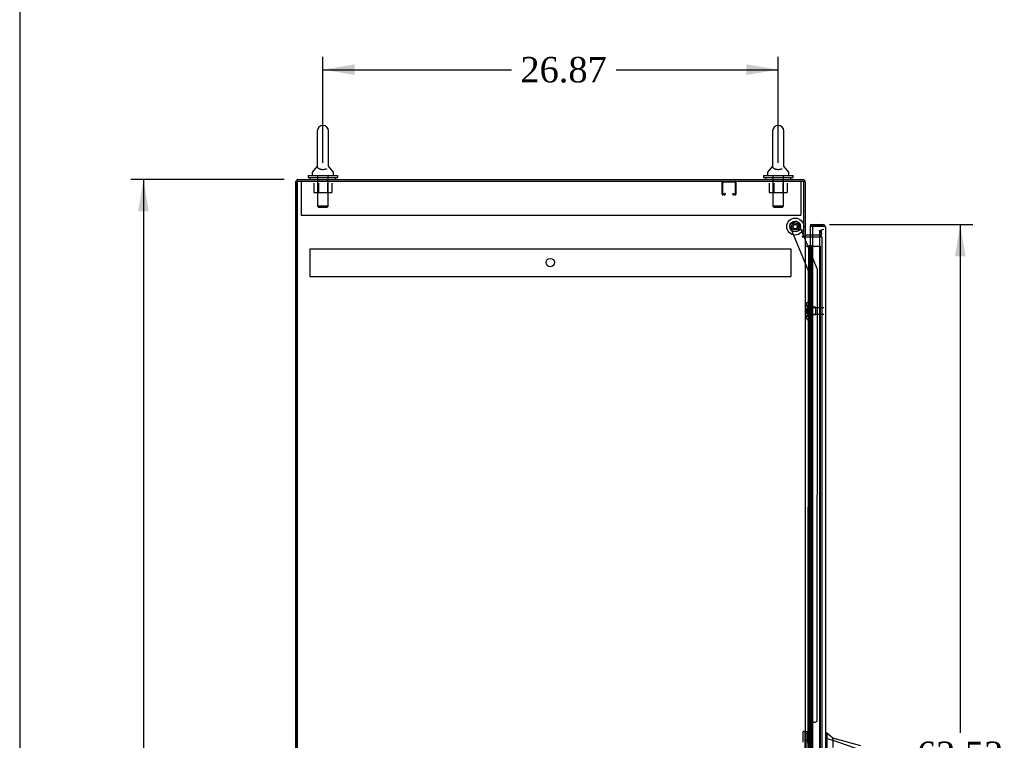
# Model space of a CAD drawing. Header units: inches. Extents: x 1 to 359, y -2 to 239.
# Tile 3 of 12: x 1 to 59, y 115 to 157. Entities that reach past the tile are written whole.
import ezdxf
from ezdxf.enums import TextEntityAlignment as Align
from ezdxf.lldxf.tags import DXFTag

# ---------------------------------------------------------------- set-up
doc = ezdxf.new("R2010")
doc.units = ezdxf.units.IN
doc.header["$MEASUREMENT"] = 0
for name, color, linetype in [('COM53964-4', 7, 'Continuous'), ('COM54746-60', 7, 'Continuous'), ('COM55914', 7, 'Continuous'), ('COM56675-1', 7, 'Continuous'), ('COM56676-1', 7, 'Continuous'), ('COM70220', 7, 'Continuous'), ('COM70838', 7, 'Continuous'), ('COM70839-3', 7, 'Continuous'), ('COM71199-4', 7, 'Continuous'), ('COM71207-7', 7, 'Continuous'), ('COM71211-1', 7, 'Continuous'), ('Default', 7, 'Continuous'), ('HAN13068', 7, 'Continuous'), ('NTS18024', 7, 'Continuous'), ('NTS18147', 7, 'Continuous'), ('ROL87452', 7, 'Continuous'), ('RVT17786', 7, 'Continuous'), ('RVT19000', 7, 'Continuous'), ('SCS86414', 7, 'Continuous'), ('STD26122', 7, 'Continuous'), ('WAF25376', 7, 'Continuous'), ('WAF25377', 7, 'Continuous'), ('WAM254785', 7, 'Continuous'), ('WAM30038', 7, 'Continuous')]:
    doc.layers.add(name, color=color, linetype=linetype)
doc.styles.add('SEACAD_Times_New_Roman', font='times.ttf')
tags = doc.linetypes.add('HIDDEN2', pattern=[0.1875, 0.125, -0.0625]).pattern_tags.tags
tags[6:7] = [DXFTag(74, 4), DXFTag(75, 0), DXFTag(340, '0'), DXFTag(46, 0.0), DXFTag(50, 0.0), DXFTag(44, 0.0), DXFTag(45, 0.0)]
tags[4:5] = [DXFTag(74, 4), DXFTag(75, 0), DXFTag(340, '0'), DXFTag(46, 0.0), DXFTag(50, 0.0), DXFTag(44, 0.0), DXFTag(45, 0.0)]
doc.dimstyles.new('HAMMOND_(STH_-_300x200)', dxfattribs={"dimtxt": 1.5, "dimasz": 1.875, "dimexe": 0.75, "dimexo": 0.75, "dimgap": 0.375, "dimtad": 0, "dimtih": 1, "dimtoh": 1, "dimzin": 0, "dimdsep": 46, "dimtxsty": 'SEACAD_Times_New_Roman', "dimblk1": '_SE_FILLED', "dimblk2": '_SE_FILLED', "dimsah": 1, "dimcen": 0.75, "dimadec": 0, "dimazin": 0, "dimtfac": 0.8, "dimtofl": 0, "dimtmove": 0, "dimatfit": 3, "dimfxl": 1, "dimtolj": 1, "dimtzin": 0, "dimarcsym": 0})

# ---------------------------------------------------------------- blocks, each defined once
blk = doc.blocks.new('SE4')
at = {"layer": 'COM53964-4', "color": 7, "linetype": 'HIDDEN2'}
for p, q in [((18.448, 143.775), (18.448, 143.637)), ((18.448, 143.775), (46.823, 143.775)), ((18.448, 143.637), (18.448, 142.288)), ((46.823, 143.775), (46.823, 143.637)), ((46.823, 143.637), (46.823, 142.288)), ((18.448, 142.288), (18.448, 142.15)), ((18.448, 142.15), (46.823, 142.15)), ((46.823, 142.288), (46.823, 142.15))]:
    blk.add_line(p, q, dxfattribs=at)
blk.add_circle((32.635, 142.963), 0.25, dxfattribs=at)
at = {"layer": 'COM54746-60', "color": 7, "linetype": 'Continuous'}
for p, q in [((47.683, 143.94), (47.895, 143.94)), ((47.895, 143.94), (48.098, 143.94)), ((47.895, 142.94), (47.895, 143.94)), ((47.918, 143.949), (47.918, 143.975)), ((47.918, 143.975), (47.968, 143.975)), ((47.968, 143.949), (47.918, 143.949)), ((47.931, 143.949), (47.931, 143.94)), ((47.968, 143.975), (47.993, 143.975)), ((47.968, 143.949), (47.993, 143.949)), ((47.993, 143.975), (48.043, 143.975)), ((48.043, 143.949), (47.993, 143.949)), ((48.031, 143.94), (48.031, 143.949)), ((48.043, 143.975), (48.043, 143.949)), ((48.098, 143.94), (48.1, 143.94)), ((48.098, 142.94), (48.098, 143.94)), ((48.098, 142.94), (47.895, 142.94)), ((48.098, 142.94), (47.895, 142.94)), ((47.895, 141.94), (47.895, 142.94)), ((48.098, 141.94), (48.098, 142.94)), ((48.098, 141.94), (47.895, 141.94)), ((48.098, 141.94), (47.895, 141.94)), ((47.895, 140.94), (47.895, 141.94)), ((48.098, 140.94), (48.098, 141.94)), ((48.098, 140.94), (47.895, 140.94)), ((48.098, 140.94), (47.895, 140.94)), ((47.895, 139.94), (47.895, 140.94)), ((48.098, 139.94), (48.098, 140.94)), ((48.098, 139.94), (47.895, 139.94)), ((48.098, 139.94), (47.895, 139.94)), ((47.895, 138.94), (47.895, 139.94)), ((48.098, 138.94), (48.098, 139.94)), ((48.098, 138.94), (47.895, 138.94)), ((48.098, 138.94), (47.895, 138.94)), ((47.895, 137.94), (47.895, 138.94)), ((48.098, 137.94), (48.098, 138.94)), ((48.098, 137.94), (47.895, 137.94)), ((48.098, 137.94), (47.895, 137.94)), ((47.895, 136.94), (47.895, 137.94)), ((48.098, 136.94), (48.098, 137.94)), ((48.098, 136.94), (47.895, 136.94)), ((48.098, 136.94), (47.895, 136.94)), ((47.895, 135.94), (47.895, 136.94)), ((48.098, 135.94), (48.098, 136.94)), ((48.098, 135.94), (47.895, 135.94)), ((48.098, 135.94), (47.895, 135.94)), ((47.895, 134.94), (47.895, 135.94)), ((48.098, 134.94), (48.098, 135.94)), ((48.098, 134.94), (47.895, 134.94)), ((48.098, 134.94), (47.895, 134.94)), ((47.895, 133.94), (47.895, 134.94)), ((48.098, 133.94), (48.098, 134.94)), ((48.098, 133.94), (47.895, 133.94)), ((48.098, 133.94), (47.895, 133.94)), ((47.895, 132.94), (47.895, 133.94)), ((48.098, 132.94), (48.098, 133.94)), ((48.098, 132.94), (47.895, 132.94)), ((48.098, 132.94), (47.895, 132.94)), ((47.895, 131.94), (47.895, 132.94)), ((48.098, 131.94), (48.098, 132.94)), ((48.098, 131.94), (47.895, 131.94)), ((48.098, 131.94), (47.895, 131.94)), ((47.895, 130.94), (47.895, 131.94)), ((48.098, 130.94), (48.098, 131.94)), ((48.098, 130.94), (47.895, 130.94)), ((48.098, 130.94), (47.895, 130.94)), ((47.895, 129.94), (47.895, 130.94)), ((48.098, 129.94), (48.098, 130.94)), ((48.098, 129.94), (47.895, 129.94)), ((48.098, 129.94), (47.895, 129.94)), ((47.895, 128.94), (47.895, 129.94)), ((48.098, 128.94), (48.098, 129.94)), ((48.098, 128.94), (47.895, 128.94)), ((48.098, 128.94), (47.895, 128.94)), ((47.895, 127.94), (47.895, 128.94)), ((48.098, 127.94), (48.098, 128.94)), ((48.098, 127.94), (47.895, 127.94)), ((48.098, 127.94), (47.895, 127.94)), ((47.895, 126.94), (47.895, 127.94)), ((48.098, 126.94), (48.098, 127.94)), ((48.098, 126.94), (47.895, 126.94)), ((48.098, 126.94), (47.895, 126.94)), ((47.895, 125.94), (47.895, 126.94)), ((48.098, 125.94), (48.098, 126.94)), ((48.098, 125.94), (47.895, 125.94)), ((48.098, 125.94), (47.895, 125.94)), ((47.895, 124.94), (47.895, 125.94)), ((48.098, 124.94), (48.098, 125.94)), ((48.098, 124.94), (47.895, 124.94)), ((48.098, 124.94), (47.895, 124.94)), ((47.895, 123.94), (47.895, 124.94)), ((48.098, 123.94), (48.098, 124.94)), ((48.098, 123.94), (47.895, 123.94)), ((48.098, 123.94), (47.895, 123.94)), ((47.895, 122.94), (47.895, 123.94)), ((48.098, 122.94), (48.098, 123.94)), ((48.098, 122.94), (47.895, 122.94)), ((48.098, 122.94), (47.895, 122.94)), ((47.895, 121.94), (47.895, 122.94)), ((48.098, 121.94), (48.098, 122.94)), ((48.098, 121.94), (47.895, 121.94)), ((48.098, 121.94), (47.895, 121.94)), ((47.895, 120.94), (47.895, 121.94)), ((48.098, 120.94), (48.098, 121.94)), ((48.098, 120.94), (47.895, 120.94)), ((48.098, 120.94), (47.895, 120.94)), ((47.895, 119.94), (47.895, 120.94)), ((48.098, 119.94), (48.098, 120.94)), ((48.098, 119.94), (47.895, 119.94)), ((48.098, 119.94), (47.895, 119.94)), ((47.895, 118.94), (47.895, 119.94)), ((48.098, 118.94), (48.098, 119.94)), ((48.098, 118.94), (47.895, 118.94)), ((48.098, 118.94), (47.895, 118.94)), ((47.895, 117.94), (47.895, 118.94)), ((48.098, 117.94), (48.098, 118.94)), ((48.098, 117.94), (47.895, 117.94)), ((48.098, 117.94), (47.895, 117.94)), ((47.895, 116.94), (47.895, 117.94)), ((48.098, 116.94), (48.098, 117.94)), ((48.098, 116.94), (47.895, 116.94)), ((48.098, 116.94), (47.895, 116.94)), ((47.895, 115.94), (47.895, 116.94)), ((48.098, 115.94), (48.098, 116.94)), ((48.098, 115.94), (47.895, 115.94)), ((48.098, 115.94), (47.895, 115.94)), ((47.895, 114.94), (47.895, 115.94)), ((48.098, 114.94), (48.098, 115.94)), ((48.098, 114.94), (47.895, 114.94)), ((48.098, 114.94), (47.895, 114.94)), ((47.895, 113.94), (47.895, 114.94)), ((48.098, 113.94), (48.098, 114.94))]:
    blk.add_line(p, q, dxfattribs=at)
at = {"layer": 'COM54746-60', "color": 7, "linetype": 'HIDDEN2'}
for p, q in [((47.931, 143.94), (47.931, 83.94)), ((48.031, 83.94), (48.031, 143.94)), ((48.1, 143.94), (48.586, 143.94)), ((48.586, 83.94), (48.586, 143.94)), ((47.895, 142.94), (47.864, 142.94)), ((47.864, 142.94), (47.864, 141.94)), ((47.895, 141.94), (47.864, 141.94)), ((47.895, 140.94), (47.864, 140.94)), ((47.864, 140.94), (47.864, 139.94)), ((47.895, 139.94), (47.864, 139.94)), ((47.895, 138.94), (47.864, 138.94)), ((47.864, 138.94), (47.864, 137.94)), ((47.895, 137.94), (47.864, 137.94)), ((47.895, 136.94), (47.864, 136.94)), ((47.864, 136.94), (47.864, 135.94)), ((47.895, 135.94), (47.864, 135.94)), ((47.895, 134.94), (47.864, 134.94)), ((47.864, 134.94), (47.864, 133.94)), ((47.895, 133.94), (47.864, 133.94)), ((47.895, 132.94), (47.864, 132.94)), ((47.864, 132.94), (47.864, 131.94)), ((47.895, 131.94), (47.864, 131.94)), ((47.895, 130.94), (47.864, 130.94)), ((47.864, 130.94), (47.864, 129.94)), ((47.895, 129.94), (47.864, 129.94)), ((47.895, 128.94), (47.864, 128.94)), ((47.864, 128.94), (47.864, 127.94)), ((47.895, 127.94), (47.864, 127.94)), ((47.895, 126.94), (47.864, 126.94)), ((47.864, 126.94), (47.864, 125.94)), ((47.895, 125.94), (47.864, 125.94)), ((47.895, 124.94), (47.864, 124.94)), ((47.864, 124.94), (47.864, 123.94)), ((47.895, 123.94), (47.864, 123.94)), ((47.895, 122.94), (47.864, 122.94)), ((47.864, 122.94), (47.864, 121.94)), ((47.895, 121.94), (47.864, 121.94)), ((47.895, 120.94), (47.864, 120.94)), ((47.864, 120.94), (47.864, 119.94)), ((47.895, 119.94), (47.864, 119.94)), ((47.895, 118.94), (47.864, 118.94)), ((47.864, 118.94), (47.864, 117.94)), ((47.895, 117.94), (47.864, 117.94)), ((47.895, 116.94), (47.864, 116.94)), ((47.864, 116.94), (47.864, 115.94)), ((47.895, 115.94), (47.864, 115.94)), ((47.895, 114.94), (47.864, 114.94)), ((47.864, 114.94), (47.864, 113.94))]:
    blk.add_line(p, q, dxfattribs=at)
at = {"layer": 'COM55914', "color": 7, "linetype": 'HIDDEN2'}
for p, q in [((42.775, 146.996), (42.775, 147.723)), ((42.815, 146.996), (42.815, 147.723)), ((42.818, 147.726), (43.545, 147.726)), ((43.548, 147.723), (43.548, 146.996)), ((43.588, 147.723), (43.588, 146.996)), ((42.923, 147.047), (42.923, 146.996)), ((42.963, 147.047), (42.923, 147.047)), ((42.963, 147.047), (42.963, 146.996)), ((43.4, 146.996), (43.4, 147.047)), ((43.4, 147.047), (43.44, 147.047)), ((43.44, 146.996), (43.44, 147.047)), ((42.92, 146.993), (42.818, 146.993)), ((42.92, 146.953), (42.818, 146.953)), ((43.545, 146.993), (43.443, 146.993)), ((43.545, 146.953), (43.443, 146.953))]:
    blk.add_line(p, q, dxfattribs=at)
for centre, radius, start, end in [((42.818, 147.723), 0.043, 90, 180), ((42.818, 147.723), 0.003, 90, 180), ((43.545, 147.723), 0.043, 0, 90), ((43.545, 147.723), 0.003, 0, 90), ((42.818, 146.996), 0.043, 180, 270), ((42.818, 146.996), 0.003, 180, 270), ((42.92, 146.996), 0.003, 270, 0), ((42.92, 146.996), 0.043, 270, 0), ((43.443, 146.996), 0.043, 180, 270), ((43.443, 146.996), 0.003, 180, 270), ((43.545, 146.996), 0.003, 270, 0), ((43.545, 146.996), 0.043, 270, 0)]:
    blk.add_arc(centre, radius, start, end, dxfattribs=at)
at = {"layer": 'COM56675-1', "color": 7, "linetype": 'Continuous'}
for p, q in [((17.683, 147.861), (47.54, 147.861)), ((17.683, 147.861), (17.683, 147.766)), ((47.683, 147.718), (47.683, 144.516)), ((47.588, 144.516), (47.683, 144.516)), ((48.1, 144.581), (47.731, 144.581))]:
    blk.add_line(p, q, dxfattribs=at)
at = {"layer": 'COM56675-1', "color": 7, "linetype": 'HIDDEN2'}
for p, q in [((48.514, 144.866), (48.608, 144.882)), ((48.555, 144.637), (48.514, 144.866)), ((48.608, 144.882), (48.648, 144.654)), ((48.507, 144.581), (48.1, 144.581)), ((48.554, 144.619), (48.555, 144.637)), ((48.648, 144.654), (48.65, 144.636))]:
    blk.add_line(p, q, dxfattribs=at)
at = {"layer": 'COM56675-1', "color": 7, "linetype": 'Continuous'}
for centre, radius, start, end in [((47.54, 147.718), 0.143, 0, 90), ((47.731, 144.629), 0.143, 232.20512, 270), ((47.731, 144.629), 0.048, 180, 270)]:
    blk.add_arc(centre, radius, start, end, dxfattribs=at)
at = {"layer": 'COM56675-1', "color": 7, "linetype": 'HIDDEN2'}
for centre, radius, start, end in [((47.54, 147.718), 0.048, 0, 90), ((48.507, 144.629), 0.143, 270, 2.78684), ((48.507, 144.629), 0.048, 270, 348.03332)]:
    blk.add_arc(centre, radius, start, end, dxfattribs=at)
at = {"layer": 'COM56676-1', "color": 7, "linetype": 'HIDDEN2'}
for p, q in [((17.93, 147.766), (17.93, 147.581)), ((47.43, 147.766), (47.43, 147.581)), ((17.93, 147.581), (17.93, 145.766)), ((47.43, 147.581), (47.43, 145.766)), ((17.93, 145.766), (47.43, 145.766))]:
    blk.add_line(p, q, dxfattribs=at)
at = {"layer": 'COM70220', "color": 7, "linetype": 'HIDDEN2'}
for p, q in [((48.525, 144.656), (48.525, 144.406)), ((48.525, 144.406), (48.525, 83.474))]:
    blk.add_line(p, q, dxfattribs=at)
blk.add_arc((48.775, 144.656), 0.25, 90, 180, dxfattribs=at)
at = {"layer": 'COM70838', "color": 7, "linetype": 'HIDDEN2'}
for p, q in [((47.668, 115.278), (47.793, 115.278)), ((47.668, 115.153), (47.668, 115.278)), ((47.668, 112.528), (47.668, 115.153)), ((47.793, 115.278), (47.793, 115.153)), ((47.793, 112.528), (47.793, 115.153))]:
    blk.add_line(p, q, dxfattribs=at)
at = {"layer": 'COM70839-3', "color": 7, "linetype": 'HIDDEN2'}
for p, q in [((46.836, 145.288), (47.096, 145.395)), ((47.595, 144.516), (47.259, 145.328)), ((47.868, 142.468), (46.769, 145.125)), ((48.39, 142.596), (47.608, 144.486)), ((47.855, 114.591), (47.868, 142.468)), ((48.386, 115.965), (48.399, 142.549)), ((47.925, 114.703), (47.925, 115.716)), ((48.05, 115.84), (48.261, 115.84))]:
    blk.add_line(p, q, dxfattribs=at)
at = {"layer": 'COM70839-3', "color": 7, "linetype": 'Continuous'}
blk.add_line((47.608, 144.486), (47.595, 144.516), dxfattribs=at)
at = {"layer": 'COM70839-3', "color": 7, "linetype": 'HIDDEN2'}
blk.add_circle((47.088, 145.088), 0.129, dxfattribs=at)
for centre, start, end in [((46.884, 145.172), 112.48451, 202.48451), ((47.144, 145.28), 22.48451, 112.48451), ((48.274, 142.549), 359.97251, 22.48451), ((48.05, 115.715), 89.97251, 179.97251), ((48.261, 115.965), 269.97251, 359.97251)]:
    blk.add_arc(centre, 0.125, start, end, dxfattribs=at)
at = {"layer": 'COM71199-4', "color": 7, "linetype": 'Continuous'}
for p, q in [((47.995, 145.206), (47.995, 145.111)), ((47.995, 145.206), (48.727, 145.206)), ((47.995, 144.581), (47.995, 145.111)), ((47.995, 145.111), (48.1, 145.111)), ((47.995, 145.111), (48.727, 145.111)), ((48.1, 145.111), (48.1, 82.769)), ((48.727, 145.111), (48.1, 145.111)), ((48.727, 145.111), (48.727, 145.111)), ((48.79, 145.111), (48.727, 145.111)), ((48.727, 145.111), (48.84, 145.111)), ((48.79, 145.111), (48.84, 145.15)), ((48.87, 145.063), (48.87, 82.817)), ((48.87, 145.063), (48.87, 145.063)), ((48.87, 145.063), (48.87, 145.063))]:
    blk.add_line(p, q, dxfattribs=at)
at = {"layer": 'COM71199-4', "color": 7, "linetype": 'HIDDEN2'}
blk.add_line((47.995, 83.081), (47.995, 144.581), dxfattribs=at)
at = {"layer": 'COM71199-4', "color": 7, "linetype": 'Continuous'}
for start, end in [(37.50359, 90), (0.15607, 37.50359), (0, 0.07617)]:
    blk.add_arc((48.727, 145.063), 0.143, start, end, dxfattribs=at)
blk.add_open_spline([(48.84, 145.111), (48.85, 145.103), (48.857, 145.095), (48.865, 145.083), (48.867, 145.079), (48.869, 145.071), (48.87, 145.067), (48.87, 145.063)], degree=3, knots=[0, 0, 0, 0, 0.5, 0.5, 0.75, 0.75, 1, 1, 1, 1], dxfattribs=at)
at = {"layer": 'COM71207-7', "color": 7, "linetype": 'Continuous'}
for p, q in [((17.683, 75.896), (17.683, 147.766)), ((17.683, 147.766), (47.588, 147.766)), ((47.588, 144.516), (47.588, 147.766)), ((47.51, 144.516), (47.588, 144.516)), ((47.54, 144.486), (47.51, 144.486)), ((47.54, 144.486), (47.683, 144.486)), ((47.683, 144.486), (47.683, 83.176)), ((47.731, 144.486), (47.683, 144.486)), ((47.731, 144.486), (48.1, 144.486))]:
    blk.add_line(p, q, dxfattribs=at)
at = {"layer": 'COM71207-7', "color": 7, "linetype": 'HIDDEN2'}
for p, q in [((48.1, 144.486), (48.65, 144.486)), ((48.65, 144.486), (48.65, 83.176))]:
    blk.add_line(p, q, dxfattribs=at)
at = {"layer": 'COM71207-7', "color": 7, "linetype": 'Continuous'}
blk.add_arc((47.51, 144.501), 0.015, 90, 270, dxfattribs=at)
at = {"layer": 'COM71211-1', "color": 7, "linetype": 'Continuous'}
for p, q in [((17.623, 147.766), (17.683, 147.766)), ((17.623, 75.896), (17.623, 147.766))]:
    blk.add_line(p, q, dxfattribs=at)
at = {"layer": 'COM71211-1', "color": 7, "linetype": 'HIDDEN2'}
blk.add_line((17.718, 75.896), (17.718, 147.766), dxfattribs=at)
at = {"layer": 'HAN13068', "color": 7, "linetype": 'Continuous'}
for p, q in [((48.953, 115.19), (48.87, 115.19)), ((48.95, 115.19), (48.95, 115.029)), ((49.305, 114.89), (48.95, 115.19)), ((48.95, 115.029), (48.95, 114.942)), ((48.95, 114.942), (48.95, 114.883)), ((48.95, 114.883), (49.305, 114.778)), ((48.95, 114.883), (48.95, 112.452)), ((49.305, 114.818), (49.305, 114.89)), ((50.953, 114.449), (49.305, 114.89)), ((49.305, 114.818), (49.305, 114.792)), ((49.305, 114.792), (49.305, 114.778)), ((49.305, 114.778), (49.305, 114.347)), ((49.305, 114.778), (50.943, 114.206))]:
    blk.add_line(p, q, dxfattribs=at)
at = {"layer": 'NTS18024', "color": 7, "linetype": 'HIDDEN2'}
for p, q in [((18.676, 147.641), (18.676, 147.096)), ((18.951, 147.641), (18.951, 147.096)), ((19.477, 147.641), (19.477, 147.096)), ((19.749, 147.641), (19.749, 147.096)), ((45.548, 147.641), (45.548, 147.096)), ((45.823, 147.641), (45.823, 147.096)), ((46.349, 147.641), (46.349, 147.096)), ((46.621, 147.641), (46.621, 147.096)), ((18.676, 147.096), (18.951, 147.096)), ((18.951, 147.096), (19.477, 147.096)), ((19.477, 147.096), (19.749, 147.096)), ((45.548, 147.096), (45.823, 147.096)), ((45.823, 147.096), (46.349, 147.096)), ((46.349, 147.096), (46.621, 147.096))]:
    blk.add_line(p, q, dxfattribs=at)
at = {"layer": 'NTS18147', "color": 7, "linetype": 'HIDDEN2'}
for p, q in [((47.742, 140.512), (47.742, 140.457)), ((47.804, 140.606), (47.804, 140.611)), ((47.867, 140.611), (47.804, 140.611)), ((47.804, 140.606), (47.867, 140.606)), ((47.804, 140.418), (47.804, 140.3)), ((47.867, 140.418), (47.804, 140.418)), ((47.804, 140.3), (47.867, 140.3)), ((47.867, 140.606), (47.867, 140.611)), ((47.867, 140.418), (47.867, 140.606)), ((47.867, 140.3), (47.867, 140.418)), ((48.304, 140.331), (47.867, 140.331)), ((47.867, 139.922), (47.867, 140.3)), ((48.304, 139.891), (48.304, 140.331)), ((47.742, 139.765), (47.742, 139.71)), ((47.804, 139.922), (47.804, 139.804)), ((47.867, 139.922), (47.804, 139.922)), ((47.804, 139.804), (47.867, 139.804)), ((47.804, 139.616), (47.804, 139.611)), ((47.867, 139.616), (47.804, 139.616)), ((47.804, 139.611), (47.867, 139.611)), ((47.867, 139.804), (47.867, 139.922)), ((47.867, 139.891), (48.304, 139.891)), ((47.867, 139.616), (47.867, 139.804)), ((47.867, 139.616), (47.867, 139.611))]:
    blk.add_line(p, q, dxfattribs=at)
blk.add_arc((48.06, 140.111), 0.318, 143.63381, 216.36619, dxfattribs=at)
for centre, start_param, end_param in [((48.06, 140.512), 2.506883, 3.776302), ((48.06, 140.457), 3.141593, 3.776302), ((48.06, 139.71), 2.506883, 3.776302), ((48.06, 139.765), 2.506883, 3.141593)]:
    blk.add_ellipse(centre, major_axis=(0.318, 0), ratio=0.5, start_param=start_param, end_param=end_param, dxfattribs=at)
at = {"layer": 'ROL87452', "color": 7, "linetype": 'HIDDEN2'}
blk.add_circle((47.088, 145.088), 0.5, dxfattribs=at)
at = {"layer": 'RVT17786', "color": 7, "linetype": 'HIDDEN2'}
for radius in [0.217, 0.125]:
    blk.add_circle((47.088, 145.088), radius, dxfattribs=at)
at = {"layer": 'RVT19000', "color": 7, "linetype": 'HIDDEN2'}
for p, q in [((47.555, 114.653), (47.555, 115.278)), ((47.668, 115.278), (47.555, 115.278)), ((47.668, 115.278), (47.668, 115.278)), ((47.793, 115.161), (47.668, 115.161)), ((48.005, 115.106), (47.793, 115.106)), ((48.005, 114.825), (48.005, 115.106)), ((47.668, 114.771), (47.793, 114.771)), ((47.793, 114.825), (48.005, 114.825))]:
    blk.add_line(p, q, dxfattribs=at)
at = {"layer": 'SCS86414', "color": 7, "linetype": 'Continuous'}
for p, q in [((18.883, 150.726), (18.883, 148.656)), ((19.545, 148.655), (19.545, 150.726)), ((45.755, 150.726), (45.755, 148.656)), ((46.417, 148.655), (46.417, 150.726)), ((18.589, 148.28), (18.589, 148.161)), ((18.874, 148.645), (18.603, 148.319)), ((18.883, 148.656), (18.883, 148.655)), ((19.825, 148.319), (19.554, 148.645)), ((19.839, 148.161), (19.839, 148.28)), ((45.461, 148.28), (45.461, 148.161)), ((45.746, 148.645), (45.475, 148.319)), ((45.755, 148.656), (45.755, 148.655)), ((46.697, 148.319), (46.426, 148.645)), ((46.711, 148.161), (46.711, 148.28))]:
    blk.add_line(p, q, dxfattribs=at)
at = {"layer": 'SCS86414', "color": 7, "linetype": 'HIDDEN2'}
for p, q in [((18.902, 148.101), (18.902, 146.286)), ((19.526, 146.286), (19.526, 148.101)), ((45.774, 148.101), (45.774, 146.286)), ((46.398, 146.286), (46.398, 148.101)), ((19.526, 146.286), (18.902, 146.286)), ((18.902, 146.286), (18.962, 146.226)), ((18.962, 146.226), (19.466, 146.226)), ((19.466, 146.226), (19.526, 146.286)), ((46.398, 146.286), (45.774, 146.286)), ((45.774, 146.286), (45.834, 146.226)), ((45.834, 146.226), (46.338, 146.226)), ((46.338, 146.226), (46.398, 146.286))]:
    blk.add_line(p, q, dxfattribs=at)
at = {"layer": 'SCS86414', "color": 7, "linetype": 'Continuous'}
for centre, radius, start, end in [((19.214, 150.726), 0.331, 0, 180), ((46.086, 150.726), 0.331, 0, 180), ((18.649, 148.28), 0.06, 140.32138, 180), ((19.779, 148.28), 0.06, 0, 39.67862), ((45.521, 148.28), 0.06, 140.32138, 180), ((46.651, 148.28), 0.06, 0, 39.67862), ((18.649, 148.161), 0.06, 180, 270), ((19.779, 148.161), 0.06, 270, 0), ((45.521, 148.161), 0.06, 180, 270), ((46.651, 148.161), 0.06, 270, 0)]:
    blk.add_arc(centre, radius, start, end, dxfattribs=at)
for points in [[(19.42, 148.487), (19.419, 148.486), (19.402, 148.477), (19.354, 148.461), (19.278, 148.446), (19.195, 148.443), (19.116, 148.452), (19.045, 148.47), (18.985, 148.496), (18.938, 148.53), (18.905, 148.569), (18.888, 148.607), (18.884, 148.632), (18.884, 148.641)], [(46.292, 148.487), (46.291, 148.486), (46.274, 148.477), (46.226, 148.461), (46.15, 148.446), (46.067, 148.443), (45.988, 148.452), (45.917, 148.47), (45.857, 148.496), (45.81, 148.53), (45.777, 148.569), (45.76, 148.607), (45.756, 148.632), (45.756, 148.641)]]:
    blk.add_open_spline(points, degree=3, knots=[0, 0, 0, 0, 0.0045923, 0.0857186, 0.1717808, 0.2541106, 0.3338801, 0.4140434, 0.4973953, 0.5866474, 0.684416, 0.794513, 0.8824647, 0.8824647, 0.8824647, 0.8824647], dxfattribs=at)
at = {"layer": 'STD26122', "color": 7, "linetype": 'HIDDEN2'}
for p, q in [((47.81, 140.296), (47.775, 140.261)), ((47.775, 139.961), (47.775, 140.261)), ((47.81, 139.926), (47.81, 140.296)), ((48.775, 140.296), (47.81, 140.296)), ((47.775, 139.961), (47.81, 139.926)), ((47.81, 139.926), (48.775, 139.926))]:
    blk.add_line(p, q, dxfattribs=at)
at = {"layer": 'WAF25376', "color": 7, "linetype": 'HIDDEN2'}
for radius in [0.315, 0.14]:
    blk.add_circle((47.088, 145.088), radius, dxfattribs=at)
at = {"layer": 'WAF25377', "color": 7, "linetype": 'Continuous'}
for p, q in [((18.339, 148.101), (20.089, 148.101)), ((18.339, 148.101), (18.339, 147.986)), ((18.339, 147.986), (20.089, 147.986)), ((20.089, 147.986), (20.089, 148.101)), ((45.211, 148.101), (46.961, 148.101)), ((45.211, 148.101), (45.211, 147.986)), ((45.211, 147.986), (46.961, 147.986)), ((46.961, 147.986), (46.961, 148.101))]:
    blk.add_line(p, q, dxfattribs=at)
at = {"layer": 'WAM254785', "color": 7, "linetype": 'Continuous'}
for p, q in [((18.464, 147.986), (18.464, 147.861)), ((19.964, 147.861), (19.964, 147.986)), ((45.336, 147.986), (45.336, 147.861)), ((46.836, 147.861), (46.836, 147.986))]:
    blk.add_line(p, q, dxfattribs=at)
at = {"layer": 'WAM30038', "color": 7, "linetype": 'HIDDEN2'}
for p, q in [((47.992, 140.486), (47.992, 139.736)), ((48.016, 140.486), (47.992, 140.486)), ((48.016, 140.486), (48.016, 139.736)), ((48.031, 140.293), (48.064, 140.272)), ((48.08, 140.285), (48.035, 140.313)), ((48.035, 140.288), (48.08, 140.26)), ((48.08, 140.129), (48.035, 140.129)), ((48.035, 140.094), (48.08, 140.094)), ((48.064, 140.272), (48.08, 140.285)), ((48.08, 140.339), (48.08, 140.285)), ((48.08, 140.26), (48.08, 140.129)), ((48.08, 140.094), (48.08, 139.962)), ((47.992, 139.736), (48.016, 139.736)), ((48.08, 139.962), (48.035, 139.934)), ((48.035, 139.909), (48.08, 139.937)), ((48.064, 139.95), (48.036, 139.932)), ((48.08, 139.937), (48.064, 139.95)), ((48.08, 139.937), (48.08, 139.883))]:
    blk.add_line(p, q, dxfattribs=at)
for centre, radius, start, end in [((48.603, 141.017), 0.854, 226.55474, 228.29011), ((48.034, 140.11), 0.0182, 87.1609, 177.99424), ((48.034, 140.112), 0.0181, 181.77183, 273.07302), ((48.601, 139.208), 0.85, 131.70584, 133.44931)]:
    blk.add_arc(centre, radius, start, end, dxfattribs=at)
for points, knots in [([(48.016, 140.313), (48.016, 140.311), (48.017, 140.309), (48.019, 140.304), (48.021, 140.301), (48.026, 140.295), (48.031, 140.291), (48.035, 140.288)], [0, 0, 0, 0, 0.25, 0.25, 0.5, 0.5, 1, 1, 1, 1]), ([(48.035, 140.313), (48.033, 140.314), (48.031, 140.316), (48.027, 140.317), (48.025, 140.318), (48.022, 140.318), (48.022, 140.318), (48.021, 140.318)], [0, 0, 0, 0, 0.25, 0.25, 0.5, 0.5, 0.5626015, 0.5626015, 0.5626015, 0.5626015]), ([(48.035, 140.379), (48.037, 140.377), (48.039, 140.376), (48.041, 140.374), (48.054, 140.362), (48.067, 140.351), (48.08, 140.339)], [0, 0, 0, 0, 0.141448, 0.141448, 0.141448, 1, 1, 1, 1]), ([(48.035, 139.934), (48.033, 139.932), (48.031, 139.931), (48.027, 139.927), (48.025, 139.925), (48.021, 139.921), (48.019, 139.918), (48.017, 139.914), (48.016, 139.911), (48.016, 139.909)], [0, 0, 0, 0, 0.25, 0.25, 0.5, 0.5, 0.75, 0.75, 1, 1, 1, 1]), ([(48.021, 139.904), (48.022, 139.904), (48.022, 139.904), (48.026, 139.904), (48.031, 139.906), (48.035, 139.909)], [0.4389304, 0.4389304, 0.4389304, 0.4389304, 0.5, 0.5, 1, 1, 1, 1]), ([(48.08, 139.883), (48.067, 139.871), (48.054, 139.86), (48.041, 139.848), (48.039, 139.847), (48.037, 139.845), (48.035, 139.843)], [0, 0, 0, 0, 0.858552, 0.858552, 0.858552, 1, 1, 1, 1])]:
    blk.add_open_spline(points, degree=3, knots=knots, dxfattribs=at)
blk = doc.blocks.new('DMBLK5352')
at = {"layer": 'Default', "linetype": 'Continuous'}
for points in [[(21.089, 154.662), (19.214, 154.349), (21.089, 154.037)], [(44.211, 154.662), (44.211, 154.037), (46.086, 154.349)]]:
    blk.add_hatch(color=7, dxfattribs=at).paths.add_polyline_path(points)
at = {"layer": 'Default', "color": 7, "linetype": 'Continuous'}
for p, q in [((19.214, 148.851), (19.214, 155.099)), ((46.086, 148.851), (46.086, 155.099)), ((19.214, 154.349), (30.346, 154.349)), ((36.514, 154.349), (46.086, 154.349))]:
    blk.add_line(p, q, dxfattribs=at)
at = {"layer": 'Default', "color": 7, "linetype": 'Continuous', "style": 'SEACAD_Times_New_Roman'}
blk.add_text('26.87', height=1.5, dxfattribs=at).set_placement((30.871, 155.099), align=Align.TOP_LEFT)
blk = doc.blocks.new('_SE_FILLED')
at = {"color": 0}
blk.add_line((0, 0), (-1, 0), dxfattribs=at)
blk.add_solid([(0, 0), (-1, -0.1665), (-1, 0.1665), (0, 0)], dxfattribs=at)
blk = doc.blocks.new('DMBLK5359')
at = {"layer": 'Default', "linetype": 'Continuous'}
for points in [[(57.143, 143.331), (56.83, 145.206), (56.518, 143.331)], [(57.143, 84.549), (56.518, 84.549), (56.83, 82.674)]]:
    blk.add_hatch(color=7, dxfattribs=at).paths.add_polyline_path(points)
at = {"layer": 'Default', "color": 7, "linetype": 'Continuous'}
for p, q in [((49.111, 145.206), (57.58, 145.206)), ((56.83, 145.206), (56.83, 115.215)), ((56.83, 110.94), (56.83, 82.674)), ((49.111, 82.674), (57.58, 82.674))]:
    blk.add_line(p, q, dxfattribs=at)
at = {"layer": 'Default', "color": 7, "linetype": 'Continuous', "style": 'SEACAD_Times_New_Roman'}
for s, p in [('62.53', (54.271, 114.69)), ('DOOR', (53.685, 112.44))]:
    blk.add_text(s, height=1.5, dxfattribs=at).set_placement(p, align=Align.TOP_LEFT)
blk = doc.blocks.new('DMBLK5363')
at = {"layer": 'Default', "linetype": 'Continuous'}
for points in [[(8.312, 145.986), (8.937, 145.986), (8.625, 147.861)], [(8.312, 77.676), (8.625, 75.801), (8.937, 77.676)]]:
    blk.add_hatch(color=7, dxfattribs=at).paths.add_polyline_path(points)
at = {"layer": 'Default', "color": 7, "linetype": 'Continuous'}
for p, q in [((16.933, 147.861), (7.875, 147.861)), ((8.625, 147.861), (8.625, 113.106)), ((8.625, 111.081), (8.625, 75.801)), ((16.933, 75.801), (7.875, 75.801))]:
    blk.add_line(p, q, dxfattribs=at)
at = {"layer": 'Default', "color": 7, "linetype": 'Continuous', "style": 'SEACAD_Times_New_Roman'}
blk.add_text('72.06', height=1.5, dxfattribs=at).set_placement((6.065, 112.581), align=Align.TOP_LEFT)
blk = doc.blocks.new('BORDER')
at = {"layer": 'Default', "color": 7, "linetype": 'Continuous'}
blk.add_line((-41.86, 27.86), (-41.86, 0), dxfattribs=at)

msp = doc.modelspace()

# ---------------------------------------------------------------- block references
at = {"layer": 'Default', "color": 7, "xscale": 8.55, "yscale": 8.55, "zscale": 8.55}
msp.add_blockref('BORDER', (359.223, 0.67), dxfattribs=at)
at = {"layer": 'Default'}
msp.add_blockref('SE4', (0, 0), dxfattribs=at)

# ---------------------------------------------------------------- dimensions: what is measured, and where the dimension line sits
at = {"layer": 'Default', "color": 7, "linetype": 'Continuous'}
for base, p1, p2, angle, text, picture, middle in [((19.214, 154.349), (19.214, 148.101), (46.086, 148.101), 0, '\\A1;<>', 'DMBLK5352', (33.43, 154.349)), ((8.625, 147.861), (17.683, 147.861), (17.683, 75.801), 270, '\\A1;<>', 'DMBLK5363', (8.625, 111.831)), ((56.83, 145.206), (48.361, 145.206), (48.361, 82.674), 270, '\\A1;<>\\PDOOR', 'DMBLK5359', (56.83, 113.94))]:
    dim = msp.add_linear_dim(base=base, p1=p1, p2=p2, angle=angle, text=text, dimstyle='HAMMOND_(STH_-_300x200)', dxfattribs=at)
    dim.commit()
    dim.dimension.update_dxf_attribs({"geometry": picture, "text_midpoint": middle, "dimtype": 161})

doc.saveas('drawing.dxf')
